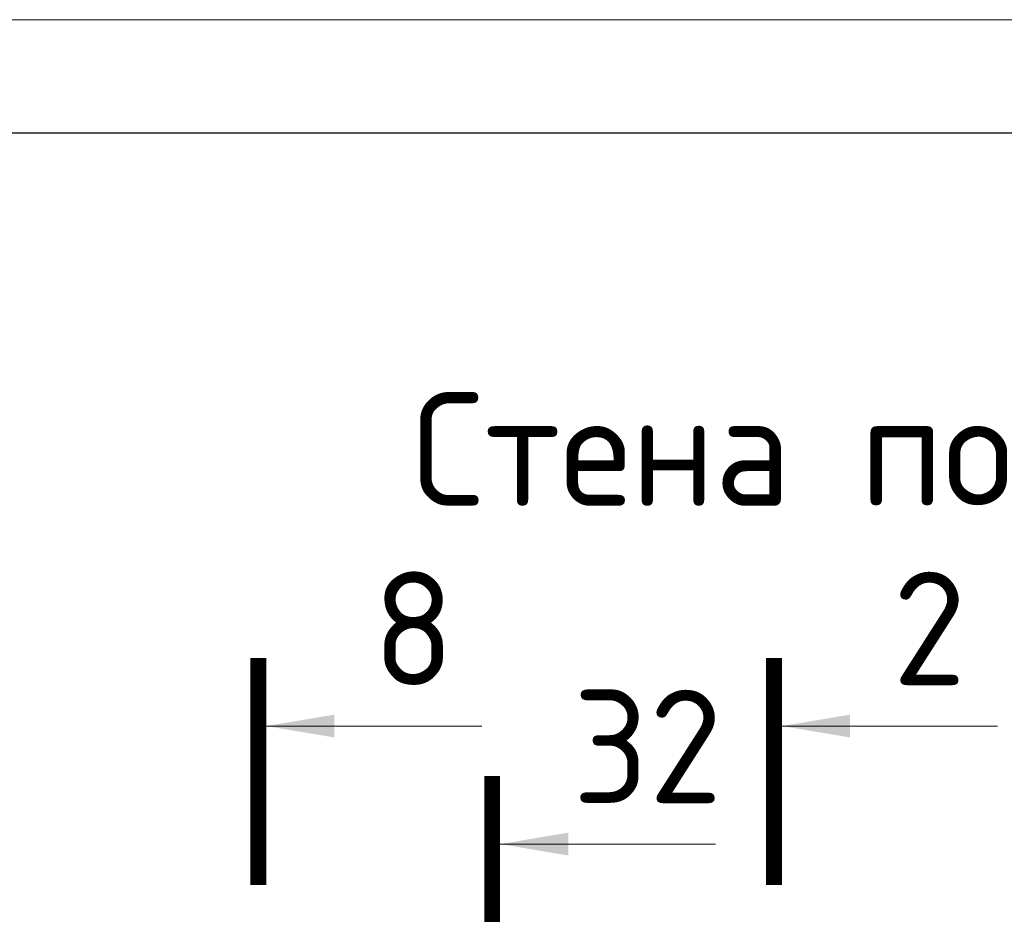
# Model space of a CAD drawing. Header units: millimetres. Extents: x 376598 to 1249954, y -318491 to -22134.
# Tile 142 of 256: x 586600 to 590941, y -113333 to -109390. Entities that reach past the tile are written whole.
import ezdxf

# ---------------------------------------------------------------- set-up
doc = ezdxf.new("R2010")
doc.units = ezdxf.units.MM
doc.layers.add('ТОЛСТЫЕ_ОСНОВНЫЕ', color=6, linetype='Continuous')
doc.layers.add('ТОНКИЕ', color=7, linetype='Continuous', lineweight=9)
doc.layers.add('Узлы', color=7, linetype='Continuous', lineweight=0)
doc.styles.add('GOST-2.304_Type-B', font='GOST_Common.ttf')

# ---------------------------------------------------------------- blocks, each defined once
blk = doc.blocks.new('*U2962')
at = {"layer": 'ТОЛСТЫЕ_ОСНОВНЫЕ', "color": 6}
blk.add_lwpolyline([(20, 5), (836, 5), (836, 589), (20, 589)], close=True, dxfattribs=at)
at = {"layer": 'ТОНКИЕ'}
blk.add_lwpolyline([(0, 0), (841, 0), (841, 594), (0, 594)], close=True, dxfattribs=at)

msp = doc.modelspace()

# ---------------------------------------------------------------- linework, layer by layer
at = {"layer": 'Узлы', "color": 1, "linetype": 'Continuous', "lineweight": 0}
for p, q in [((587686.8, -112503.1, 200), (588636.8, -112503.1, 200)), ((589960.7, -112503.1, 200), (590910.7, -112503.1, 200)), ((588718.2, -113023.3, 200), (589668.2, -113023.3, 200))]:
    msp.add_line(p, q, dxfattribs=at)
at = {"layer": 'Узлы', "color": 1, "linetype": 'Continuous', "lineweight": 0, "const_width": 70, "elevation": 200}
for points in [[(587651.8, -112203.1), (587651.8, -113203.1)], [(589925.7, -112203.1), (589925.7, -113203.1)], [(588683.2, -112723.3), (588683.2, -113723.3)]]:
    msp.add_lwpolyline(points, dxfattribs=at)
at = {"layer": 'Узлы', "color": 1, "linetype": 'Continuous', "lineweight": 0}
for points in [[(587686.8, -112503.1, 200), (587987.3, -112553.4, 200), (587987.3, -112452.9, 200)], [(589960.7, -112503.1, 200), (590261.2, -112553.4, 200), (590261.2, -112452.9, 200)], [(588718.2, -113023.3, 200), (589018.6, -113073.6, 200), (589018.6, -112973.1, 200)]]:
    msp.add_solid(points, dxfattribs=at)

# ---------------------------------------------------------------- block references
at = {"xscale": 100, "yscale": 100, "zscale": 100}
msp.add_blockref('*U2962', (577095.4, -168789.7, 3100), dxfattribs=at)

# ---------------------------------------------------------------- texts
at = {"layer": 'Узлы', "color": 80, "linetype": 'Continuous', "lineweight": 0, "style": 'GOST-2.304_Type-B'}
msp.add_text('Стена по оси 14', height=500, dxfattribs=at).set_placement((588330.7, -111532.2))
at = {"layer": 'Узлы', "color": 1, "linetype": 'Continuous', "lineweight": 0, "char_height": 500, "attachment_point": 5, "style": 'GOST-2.304_Type-B'}
for s, insert in [('8', (588336.8, -112073.1, 200)), ('2', (590610.7, -112073.1, 200)), ('32', (589368.2, -112593.3, 200))]:
    msp.add_mtext_dynamic_manual_height_columns(s, width=723.88, gutter_width=25, heights=[0], dxfattribs=dict(at, insert=insert))

doc.saveas('drawing.dxf')
